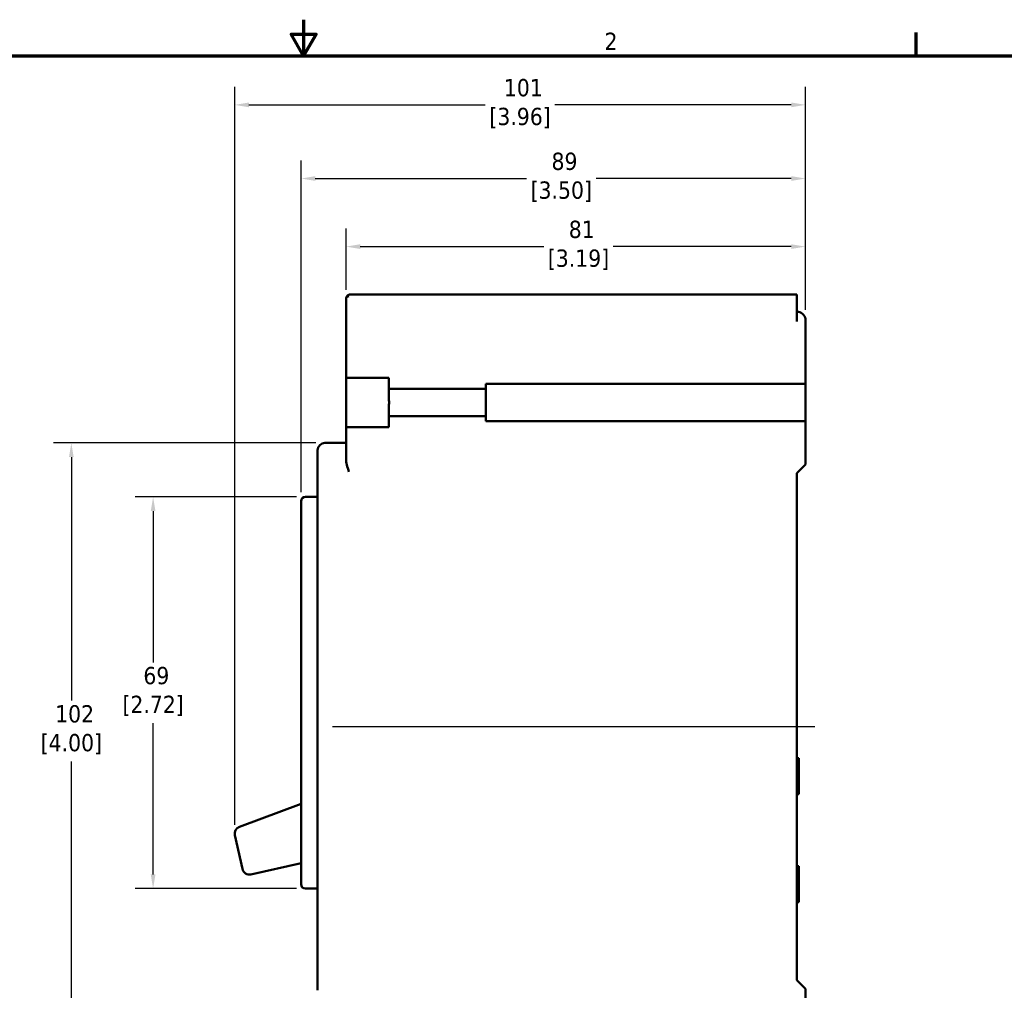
# Model space of a CAD drawing. Header units: inches. Extents: x 0.1 to 16.9, y 0.4 to 10.6.
# Tile 10 of 24: x 6.5 to 13.4, y 3.9 to 10.6. Entities that reach past the tile are written whole.
import ezdxf

# ---------------------------------------------------------------- set-up
doc = ezdxf.new("R2010")
doc.units = ezdxf.units.IN
doc.header["$MEASUREMENT"] = 0
for name, color, linetype, lineweight in [('Border (ANSI)', 7, 'Continuous', 70), ('Centerline (ANSI)', 7, 'Continuous', 25), ('Dimension (ANSI)', 7, 'Continuous', 25), ('Visible (ANSI)', 7, 'Continuous', 50)]:
    doc.layers.add(name, color=color, linetype=linetype, lineweight=lineweight)
doc.styles.add('Note Text (ANSI)', font='tahoma.ttf')
doc.dimstyles.new('Default (ANSI)', dxfattribs={"dimtxt": 0.12, "dimasz": 0.098425, "dimexe": 0.125, "dimexo": 0.0625, "dimgap": 0.031496, "dimtad": 0, "dimtih": 1, "dimtoh": 1, "dimlfac": 25.4, "dimrnd": 1e-08, "dimzin": 12, "dimdsep": 46, "dimtxsty": 'Note Text (ANSI)', "dimcen": 0.09, "dimdle": 0.393701, "dimclrd": 256, "dimclre": 256, "dimclrt": 256, "dimadec": 0, "dimazin": 1, "dimtfac": 1, "dimtofl": 0, "dimtmove": 0, "dimatfit": 3, "dimfxl": 1, "dimtolj": 1, "dimtzin": 4, "dimlwd": -1, "dimlwe": -1, "dimarcsym": 0})

# ---------------------------------------------------------------- blocks, each defined once
blk = doc.blocks.new('Borders Default Border')
at = {"layer": 'Border (ANSI)'}
blk.add_line((12.75, 10.38), (12.75, 10.54), dxfattribs=at)
at = {"layer": 'Border (ANSI)', "flags": 128}
for points in [[(8.5, 10.63), (8.5, 10.38), (8.4134, 10.53), (8.5866, 10.53), (8.5, 10.38)], [(0.38, 0.62), (0.38, 10.38), (16.62, 10.38), (16.62, 0.62), (0.38, 0.62)]]:
    blk.add_lwpolyline(points, dxfattribs=at)
at = {"layer": 'Border (ANSI)', "insert": (10.5886, 10.42), "char_height": 0.12, "attachment_point": 7, "style": 'Note Text (ANSI)'}
blk.add_mtext('2', dxfattribs=at)
blk = doc.blocks.new('*D11')
at = {"layer": 'Defpoints', "color": 0, "transparency": 16777216}
for p in [(8.6478, 7.6915), (6.8888, 3.6915), (8.6478, 3.6915)]:
    blk.add_point(p, dxfattribs=at)
at = {"layer": 'Dimension (ANSI)', "transparency": 16777216}
for p, q in [((8.5853, 7.6915), (6.7638, 7.6915)), ((6.8888, 7.5931), (6.8888, 5.9027)), ((6.8888, 3.7899), (6.8888, 5.4802)), ((8.5853, 3.6915), (6.7638, 3.6915))]:
    blk.add_line(p, q, dxfattribs=at)
for points in [[(6.8724, 7.5931), (6.9052, 7.5931), (6.8888, 7.6915)], [(6.8724, 3.7899), (6.9052, 3.7899), (6.8888, 3.6915)]]:
    blk.add_solid(points, dxfattribs=at)
at = {"layer": 'Dimension (ANSI)', "transparency": 16777216, "insert": (6.8888, 5.8712), "char_height": 0.12, "attachment_point": 2, "style": 'Note Text (ANSI)'}
blk.add_mtext('\\A1; 102\\P[4.00]', dxfattribs=at)
blk = doc.blocks.new('*D12')
at = {"layer": 'Defpoints', "color": 0, "transparency": 16777216}
for p in [(8.5128, 7.3165), (7.456, 4.5975), (8.5128, 4.5975)]:
    blk.add_point(p, dxfattribs=at)
at = {"layer": 'Dimension (ANSI)', "transparency": 16777216}
for p, q in [((8.4503, 7.3165), (7.331, 7.3165)), ((7.456, 7.2181), (7.456, 6.1682)), ((7.456, 4.6959), (7.456, 5.7458)), ((8.4503, 4.5975), (7.331, 4.5975))]:
    blk.add_line(p, q, dxfattribs=at)
for points in [[(7.4396, 7.2181), (7.4724, 7.2181), (7.456, 7.3165)], [(7.4396, 4.6959), (7.4724, 4.6959), (7.456, 4.5975)]]:
    blk.add_solid(points, dxfattribs=at)
at = {"layer": 'Dimension (ANSI)', "transparency": 16777216, "insert": (7.456, 6.1367), "char_height": 0.12, "attachment_point": 2, "style": 'Note Text (ANSI)'}
blk.add_mtext('\\A1; 69\\P[2.72]', dxfattribs=at)
blk = doc.blocks.new('*D13')
at = {"layer": 'Defpoints', "color": 0, "transparency": 16777216}
for p in [(11.9829, 9.5272), (11.9829, 8.5528), (8.4828, 7.2865)]:
    blk.add_point(p, dxfattribs=at)
at = {"layer": 'Dimension (ANSI)', "transparency": 16777216}
for p, q in [((8.4828, 7.349), (8.4828, 9.6522)), ((11.9829, 8.6153), (11.9829, 9.6522)), ((8.5812, 9.5272), (10.0469, 9.5272)), ((11.8845, 9.5272), (10.5298, 9.5272))]:
    blk.add_line(p, q, dxfattribs=at)
for points in [[(8.5812, 9.5436), (8.5812, 9.5108), (8.4828, 9.5272)], [(11.8845, 9.5436), (11.8845, 9.5108), (11.9829, 9.5272)]]:
    blk.add_solid(points, dxfattribs=at)
at = {"layer": 'Dimension (ANSI)', "transparency": 16777216, "insert": (10.2883, 9.707), "char_height": 0.12, "attachment_point": 2, "style": 'Note Text (ANSI)'}
blk.add_mtext('\\A1; 89\\P[3.50]', dxfattribs=at)
blk = doc.blocks.new('*D14')
at = {"layer": 'Defpoints', "color": 0, "transparency": 16777216}
for p in [(11.9829, 9.0546), (8.7948, 8.6915), (11.9829, 8.5528)]:
    blk.add_point(p, dxfattribs=at)
at = {"layer": 'Dimension (ANSI)', "transparency": 16777216}
for p, q in [((8.7948, 8.754), (8.7948, 9.1796)), ((11.9829, 8.6153), (11.9829, 9.1796)), ((8.8932, 9.0546), (10.1664, 9.0546)), ((11.8845, 9.0546), (10.6493, 9.0546))]:
    blk.add_line(p, q, dxfattribs=at)
for points in [[(8.8932, 9.071), (8.8932, 9.0382), (8.7948, 9.0546)], [(11.8845, 9.071), (11.8845, 9.0382), (11.9829, 9.0546)]]:
    blk.add_solid(points, dxfattribs=at)
at = {"layer": 'Dimension (ANSI)', "transparency": 16777216, "insert": (10.4078, 9.2344), "char_height": 0.12, "attachment_point": 2, "style": 'Note Text (ANSI)'}
blk.add_mtext('\\A1; 81\\P[3.19]', dxfattribs=at)
blk = doc.blocks.new('*D15')
at = {"layer": 'Defpoints', "color": 0, "transparency": 16777216}
for p in [(8.0221, 10.0386), (11.9829, 8.5528), (8.0221, 4.9788)]:
    blk.add_point(p, dxfattribs=at)
at = {"layer": 'Dimension (ANSI)', "transparency": 16777216}
for p, q in [((8.0221, 5.0413), (8.0221, 10.1636)), ((11.9829, 8.6153), (11.9829, 10.1636)), ((8.1206, 10.0386), (9.7611, 10.0386)), ((11.8845, 10.0386), (10.2439, 10.0386))]:
    blk.add_line(p, q, dxfattribs=at)
for points in [[(8.1206, 10.055), (8.1206, 10.0222), (8.0221, 10.0386)], [(11.8845, 10.055), (11.8845, 10.0222), (11.9829, 10.0386)]]:
    blk.add_solid(points, dxfattribs=at)
at = {"layer": 'Dimension (ANSI)', "transparency": 16777216, "insert": (10.0025, 10.2183), "char_height": 0.12, "attachment_point": 2, "style": 'Note Text (ANSI)'}
blk.add_mtext('\\A1; 101\\P[3.96]', dxfattribs=at)

msp = doc.modelspace()

# ---------------------------------------------------------------- linework, layer by layer
at = {"layer": 'Centerline (ANSI)', "linetype": 'Continuous'}
msp.add_line((8.7008, 5.7225), (12.0488, 5.7225), dxfattribs=at)
at = {"layer": 'Visible (ANSI)'}
for p, q in [((8.7948, 8.5345), (8.7948, 8.6915)), ((8.8258, 8.7225), (11.9238, 8.7225)), ((11.9238, 8.6025), (11.9238, 8.7225)), ((11.9238, 8.6025), (11.9238, 8.5345)), ((11.9833, 8.1025), (11.9829, 8.5528)), ((8.7948, 8.5345), (8.7948, 8.1445)), ((8.7948, 7.8005), (8.7948, 8.1445)), ((8.8148, 8.1445), (8.7948, 8.1445)), ((8.8148, 8.1445), (9.0918, 8.1445)), ((9.0918, 8.1445), (9.0918, 8.0665)), ((9.0918, 8.0665), (9.7638, 8.0665)), ((9.0918, 8.0665), (9.0918, 7.9862)), ((9.7638, 8.0665), (9.7638, 8.1025)), ((9.7638, 8.1025), (11.9833, 8.1025)), ((9.7638, 7.9996), (9.7638, 8.0665)), ((11.9833, 8.1025), (11.9834, 8.0125)), ((9.7638, 7.9454), (9.7638, 7.9996)), ((11.9834, 8.0125), (11.9834, 7.9325)), ((9.0918, 7.9588), (9.0918, 7.8785)), ((9.7638, 7.8785), (9.7638, 7.9454)), ((11.9834, 7.9325), (11.9835, 7.8425)), ((9.7638, 7.8785), (9.0918, 7.8785)), ((9.0918, 7.8785), (9.0918, 7.8005)), ((9.7638, 7.8425), (9.7638, 7.8785)), ((8.7948, 7.8005), (8.8148, 7.8005)), ((8.7948, 7.8005), (8.7948, 7.5787)), ((9.0918, 7.8005), (8.8148, 7.8005)), ((11.9835, 7.8425), (9.7638, 7.8425)), ((11.9838, 7.5425), (11.9835, 7.8425)), ((8.7948, 7.6915), (8.6478, 7.6915)), ((8.5978, 7.4915), (8.5978, 7.6415)), ((11.9238, 7.4825), (11.9838, 7.5425)), ((8.5978, 7.4915), (8.5978, 3.8915)), ((11.9238, 7.4825), (11.9238, 3.9625)), ((8.5978, 7.3165), (8.5128, 7.3165)), ((8.4828, 7.1605), (8.4828, 7.2865)), ((8.4828, 7.1605), (8.4828, 4.7535)), ((11.9238, 5.5035), (11.9368, 5.5035)), ((11.9368, 5.5035), (11.9368, 5.2535)), ((11.9238, 5.2535), (11.9368, 5.2535)), ((8.0547, 5.0256), (8.4828, 5.1854)), ((8.0233, 4.9679), (8.0754, 4.7343)), ((8.1351, 4.6964), (8.4828, 4.7739)), ((8.4828, 4.6275), (8.4828, 4.7535)), ((11.9238, 4.7535), (11.9368, 4.7535)), ((11.9368, 4.7535), (11.9368, 4.5035)), ((8.5978, 4.5975), (8.5128, 4.5975)), ((11.9238, 4.5035), (11.9368, 4.5035)), ((11.9238, 3.9625), (11.9838, 3.9025)), ((11.9838, 3.9025), (11.9835, 3.6025))]:
    msp.add_line(p, q, dxfattribs=at)
for centre, radius, start, end in [((11.9238, 8.5425), 0.06, 9.87804, 90.03319), ((8.6478, 7.6415), 0.05, 90, 180), ((8.5128, 7.2865), 0.03, 90, 180), ((8.0721, 4.9788), 0.05, 110.4678, 192.57009), ((8.1242, 4.7452), 0.05, 192.57009, 282.57009), ((8.5128, 4.6275), 0.03, 180, 270)]:
    msp.add_arc(centre, radius, start, end, dxfattribs=at)
for centre, major_axis, ratio, start_param, end_param in [((8.8148, 8.6915), (-0.02, 0), 0.934522, 4.712389, 6.283185), ((8.9307, 7.9725), (-0.1628, 0), 0.57735, 2.995598, 3.287587)]:
    msp.add_ellipse(centre, major_axis=major_axis, ratio=ratio, start_param=start_param, end_param=end_param, dxfattribs=at)
for points in [[(8.7973, 8.7038), (8.7957, 8.7002), (8.7948, 8.6961), (8.7948, 8.6915)], [(8.7973, 8.7038), (8.7987, 8.7072), (8.8008, 8.7101), (8.803, 8.7125)], [(8.8092, 8.7177), (8.8069, 8.7163), (8.8049, 8.7145), (8.803, 8.7125)], [(8.8092, 8.7177), (8.812, 8.7195), (8.8151, 8.7207), (8.818, 8.7215)], [(8.8092, 8.7177), (8.8092, 8.7177), (8.8092, 8.7177), (8.8092, 8.7177)]]:
    msp.add_open_spline(points, degree=3, dxfattribs=at)
for points, knots in [([(8.8258, 8.7225), (8.8251, 8.7225), (8.8243, 8.7225), (8.8236, 8.7224), (8.8217, 8.7223), (8.8199, 8.722), (8.818, 8.7215)], [-0.15781459, -0.15781459, -0.15781459, -0.15781459, -0.14998746, -0.14998746, -0.14998746, -0.12946572, -0.12946572, -0.12946572, -0.12946572]), ([(8.8148, 7.4915), (8.81, 7.5066), (8.8043, 7.5246), (8.7976, 7.552), (8.7948, 7.5667), (8.7948, 7.5787)], [0, 0, 0, 0, 0.1206592, 0.1206592, 0.2215183, 0.2215183, 0.2215183, 0.2215183])]:
    msp.add_open_spline(points, degree=3, knots=knots, dxfattribs=at)

# ---------------------------------------------------------------- block references
msp.add_blockref('Borders Default Border', (0, 0))

# ---------------------------------------------------------------- dimensions: what is measured, and where the dimension line sits
at = {"layer": 'Dimension (ANSI)'}
for base, p1, p2, angle, text, override, picture, middle in [((8.0221, 10.0386), (11.9829, 8.5528), (8.0221, 4.9788), 180, ' <>\\X[3.96]', {"dimtih": 0, "dimtoh": 0, "dimdec": 0, "dimlfac": 25.4, "dimpost": '\\X', "dimtp": 0, "dimtm": 0, "dimtdec": 2, "dimatfit": 1, "dimtvp": -0.25}, '*D15', (10.0025, 10.0386)), ((11.9829, 9.5272), (8.4828, 7.2865), (11.9829, 8.5528), 180, ' <>\\X[3.50]', {"dimtih": 0, "dimtoh": 0, "dimdec": 0, "dimlfac": 25.4, "dimpost": '\\X', "dimtp": 0, "dimtm": 0, "dimtdec": 2, "dimatfit": 1, "dimtvp": -0.25}, '*D13', (10.2883, 9.5272)), ((6.8888, 3.6915), (8.6478, 7.6915), (8.6478, 3.6915), 90, ' <>\\X[4.00]', {"dimdec": 0, "dimlfac": 25.4, "dimpost": '\\X', "dimtp": 0, "dimtm": 0, "dimtdec": 2, "dimatfit": 1, "dimtvp": -0.25}, '*D11', (6.8888, 5.6915)), ((7.456, 4.5975), (8.5128, 7.3165), (8.5128, 4.5975), 90, ' <>\\X[2.72]', {"dimdec": 0, "dimlfac": 25.4, "dimpost": '\\X', "dimtp": 0, "dimtm": 0, "dimtdec": 2, "dimatfit": 1, "dimtvp": -0.25}, '*D12', (7.456, 5.957))]:
    dim = msp.add_linear_dim(base=base, p1=p1, p2=p2, angle=angle, text=text, dimstyle='Default (ANSI)', override=override, dxfattribs=at)
    dim.commit()
    dim.dimension.update_dxf_attribs({"geometry": picture, "text_midpoint": middle, "dimtype": 160})
dim = msp.add_linear_dim(base=(11.9829, 9.0546), p1=(8.7948, 8.6915), p2=(11.9829, 8.5528), text=' <>\\X[3.19]', dimstyle='Default (ANSI)', override={"dimtih": 0, "dimtoh": 0, "dimdec": 0, "dimlfac": 25.4, "dimpost": '\\X', "dimtp": 0, "dimtm": 0, "dimtdec": 2, "dimatfit": 1, "dimtvp": -0.25}, dxfattribs=at)
dim.commit()
dim.dimension.update_dxf_attribs({"geometry": '*D14', "text_midpoint": (10.4078, 9.0546), "dimtype": 160})

doc.saveas('drawing.dxf')
